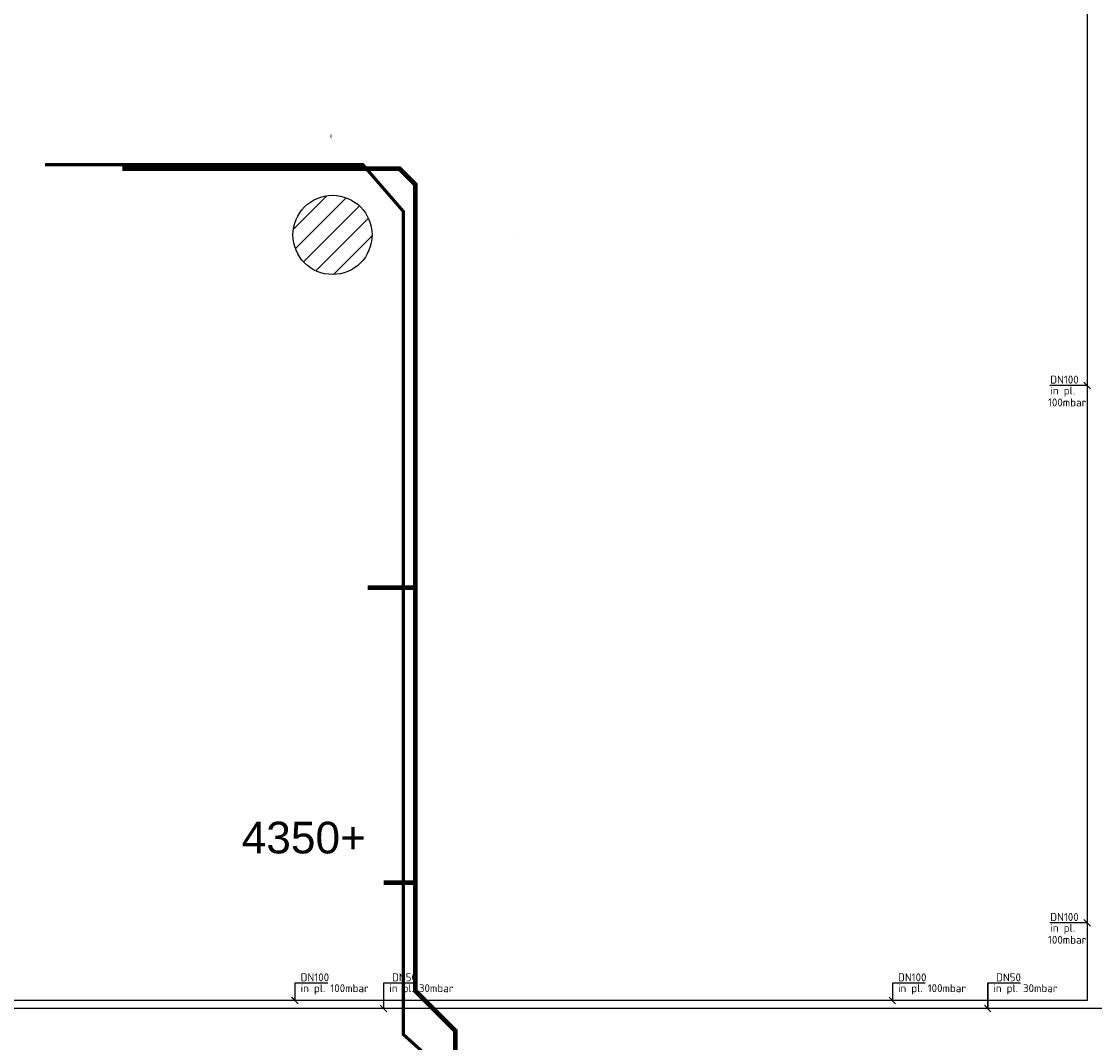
# Model space of a CAD drawing. Header units: millimetres. Extents: x 78245 to 370331, y -43659 to 214111.
# Tile 41 of 64: x 201135 to 235017, y 89750 to 121984. Entities that reach past the tile are written whole.
import ezdxf
from ezdxf.lldxf.tags import DXFTag

# ---------------------------------------------------------------- set-up
doc = ezdxf.new("R2010")
doc.units = ezdxf.units.MM
doc.header["$LTSCALE"] = 100
for name, color, linetype in [('T--L9052_1988_Hemelwater_Afvoer', 153, 'HEMELWATER_AFVOER'), ('T--L9052_1988_HWA_VERVALLEN', 9, 'HEMELWATER_AFVOER'), ('T--L9052_1988_Rioolwater_Afvoer', 193, 'VUIL_WATER_AFVOER'), ('T--L9054--_GASLEIDING', 82, 'GAS_LINE'), ('T--WL9052--_Riolering', 200, 'VUIL_WATER_AFVOER')]:
    doc.layers.add(name, color=color, linetype=linetype)
doc.styles.add('Raymond nov 2012', font='isocpeur.ttf', dxfattribs={"height": 500})
doc.styles.get("Standard").update_dxf_attribs({"font": 'arial.ttf'})
tags = doc.linetypes.add('GAS_LINE', pattern='A,12.7,-5.08,["GAS",Standard,S=2.54,R=0,X=-2.54,Y=-1.27],-6.35', length=24.13).pattern_tags.tags
tags[6] = DXFTag(74, 10)
tags = doc.linetypes.add('HEMELWATER_AFVOER', pattern='A,12.7,-5.08,["HWA",Standard,S=2.54,R=0,X=-2.54,Y=-1.27],-7.62', length=25.4).pattern_tags.tags
tags[6] = DXFTag(74, 10)
tags = doc.linetypes.add('VUIL_WATER_AFVOER', pattern='A,12.7,-5.08,["VWA",Standard,S=2.54,R=0,X=-2.54,Y=-1.27],-7.62', length=25.4).pattern_tags.tags
tags[6] = DXFTag(74, 10)

# ---------------------------------------------------------------- blocks, each defined once
blk = doc.blocks.new('Gasleiding Strukton 22-01-2021')
at = {"layer": 'T--L9054--_GASLEIDING'}
for p, q in [((113894, 65626), (113894, 25733)), ((115741, 25476), (63035, 25476)), ((113894, 25733), (64502, 25733))]:
    blk.add_line(p, q, dxfattribs=at)
at = {"layer": 'T--L9054--_GASLEIDING', "color": 1}
for p, q in [((113894, 45142), (112722, 45142)), ((113998, 45037), (113789, 45247)), ((113894, 28178), (112722, 28178)), ((113998, 28073), (113789, 28282)), ((89924, 26273), (88885, 26273)), ((88885, 26273), (88885, 25733)), ((92722, 26273), (91684, 26273)), ((91684, 26273), (91684, 25476)), ((108785, 26273), (107746, 26273)), ((107746, 26273), (107746, 25733)), ((111794, 26273), (110756, 26273)), ((110756, 26273), (110756, 25476)), ((88989, 25628), (88780, 25838)), ((107850, 25628), (107641, 25838)), ((91788, 25372), (91579, 25581)), ((110860, 25372), (110651, 25581))]:
    blk.add_line(p, q, dxfattribs=at)
at = {"layer": 'T--L9054--_GASLEIDING', "style": 'Raymond nov 2012'}
for s, p in [('DN100', (112731, 45205)), ('in pl.', (112736, 44861)), ('100mbar', (112659, 44485)), ('DN100', (112731, 28241)), ('in pl.', (112736, 27897)), ('100mbar', (112659, 27521)), ('DN100', (89064, 26335)), ('DN50', (91950, 26335)), ('DN100', (107925, 26335)), ('DN50', (111022, 26335)), ('in pl. 100mbar', (89064, 25992)), ('in pl. 30mbar', (91862, 25992)), ('in pl. 100mbar', (107925, 25992)), ('in pl. 30mbar', (110935, 25992))]:
    blk.add_text(s, height=250, dxfattribs=at).set_placement(p)
blk = doc.blocks.new('9052_put_vwa_rond')
at = {"layer": 'T--L9052_1988_Rioolwater_Afvoer', "linetype": 'Continuous'}
h = blk.add_hatch(dxfattribs=at)
h.set_pattern_fill('LINE', color=256, scale=150, angle=45, style=0)
edge = h.paths.add_edge_path()
edge.add_arc((0, 0), 1250, 0, 360)
blk.add_circle((0, 0), 1250, dxfattribs=at)

msp = doc.modelspace()

# ---------------------------------------------------------------- linework, layer by layer
at = {"layer": 'T--L9052_1988_HWA_VERVALLEN', "const_width": 100}
msp.add_lwpolyline([(201881.439, 117462.497), (211915.164, 117462.497), (213194.824, 115985.56), (213194.824, 90002.739), (215359.446, 88054.297)], dxfattribs=at)
at = {"layer": 'T--L9052_1988_Rioolwater_Afvoer', "linetype": 'Continuous'}
for points in [[(210865, 120781.812, 0, 0, 0), (210886.638, 119850.305, 1000, 0, 0), (210886.638, 118360.305, 0, 0, 0), (210956.382, 115247.03, 0, 0, 0)], [(210956.382, 115247.03, 0, 0, 0), (215314.744, 115268.668, 1000, 0, 0), (216804.744, 115268.668, 0, 0, 0), (217826.382, 115268.668, 0, 0, 0)]]:
    msp.add_lwpolyline(points, format="xyseb", dxfattribs=at)
at = {"layer": 'T--L9054--_GASLEIDING'}
for p, q in [((234780.058, 130973.454), (234780.058, 91080.866)), ((236627.769, 90823.982), (183921.301, 90823.982)), ((234780.058, 91080.866), (185388.432, 91080.866))]:
    msp.add_line(p, q, dxfattribs=at)
at = {"layer": 'T--L9054--_GASLEIDING', "color": 1}
for p, q in [((234780.058, 110489.888), (233608.406, 110489.888)), ((234884.629, 110385.317), (234675.487, 110594.46)), ((234780.058, 93525.78), (233608.406, 93525.78)), ((234884.629, 93421.209), (234675.487, 93630.351)), ((210809.98, 91620.562), (209771.212, 91620.562)), ((209771.212, 91620.562), (209771.212, 91080.866)), ((213608.742, 91620.562), (212569.973, 91620.562)), ((212569.973, 91620.562), (212569.973, 90823.982)), ((229671.019, 91620.562), (228632.25, 91620.562)), ((228632.25, 91620.562), (228632.25, 91080.866)), ((232680.81, 91620.562), (231642.042, 91620.562)), ((231642.042, 91620.562), (231642.042, 90823.982)), ((209875.783, 90976.294), (209666.641, 91185.437)), ((228736.821, 90976.294), (228527.679, 91185.437)), ((212674.544, 90719.411), (212465.402, 90928.553)), ((231746.613, 90719.411), (231537.471, 90928.553))]:
    msp.add_line(p, q, dxfattribs=at)
at = {"layer": 'T--WL9052--_Riolering', "const_width": 150}
for points in [[(204321.197, 117335.239), (213071.197, 117335.239), (213571.197, 116835.239), (213571.197, 91385.239), (214836.197, 90120.239), (214836.197, 89435.239)], [(213571.197, 104110.239), (212071.197, 104110.239)], [(213571.197, 94800.239), (212571.197, 94800.239)]]:
    msp.add_lwpolyline(points, dxfattribs=at)

# ---------------------------------------------------------------- block references
at = {"layer": 'T--L9052_1988_Rioolwater_Afvoer'}
msp.add_blockref('9052_put_vwa_rond', (210956.382, 115247.03), dxfattribs=at)
at = {"layer": 'T--L9054--_GASLEIDING', "linetype": 'Continuous'}
msp.add_blockref('Gasleiding Strukton 22-01-2021', (120886.416, 65347.858), dxfattribs=at)

# ---------------------------------------------------------------- texts
at = {"layer": 'T--L9052_1988_Hemelwater_Afvoer', "insert": (208087.847, 96720.41), "char_height": 1000, "attachment_point": 1}
msp.add_mtext_dynamic_manual_height_columns('4350+', width=4702.79918, gutter_width=1250, heights=[1054.562], dxfattribs=at)
at = {"layer": 'T--L9054--_GASLEIDING', "style": 'Raymond nov 2012'}
for s, p in [('DN100', (233617.686, 110552.639)), ('in pl.', (233622.473, 110209.157)), ('100mbar', (233545.783, 109833.357)), ('in pl.', (233622.473, 93245.048)), ('DN100', (233617.686, 93588.53)), ('100mbar', (233545.783, 92869.249)), ('DN100', (209950.122, 91683.312)), ('DN50', (212835.995, 91683.312)), ('DN100', (228811.16, 91683.312)), ('DN50', (231908.064, 91683.312)), ('in pl. 100mbar', (209950.122, 91339.83)), ('in pl. 30mbar', (212748.883, 91339.83)), ('in pl. 100mbar', (228811.16, 91339.83)), ('in pl. 30mbar', (231820.952, 91339.83))]:
    msp.add_text(s, height=250, dxfattribs=at).set_placement(p)

doc.saveas('drawing.dxf')
